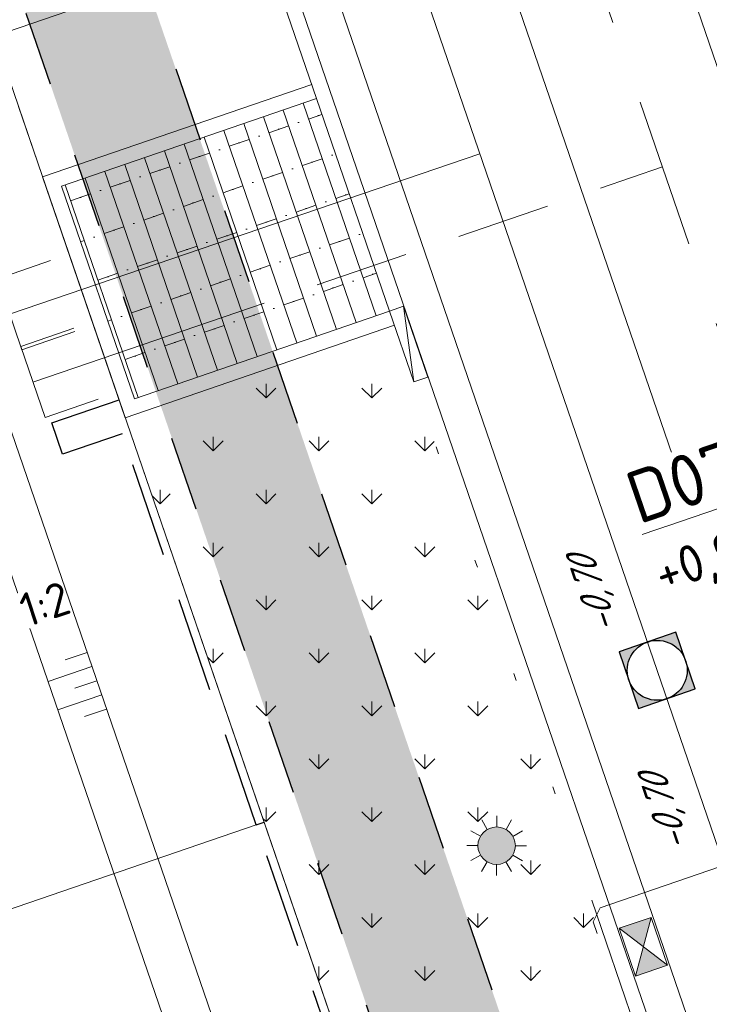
# Model space of a CAD drawing. Header units: metres. Extents: x 264570 to 266133, y 576109 to 577454.
# Tile 96 of 128: x 265510.28 to 265519.49, y 576844.29 to 576857.44. Entities that reach past the tile are written whole.
import ezdxf
from ezdxf.enums import TextEntityAlignment as Align

# ---------------------------------------------------------------- set-up
doc = ezdxf.new("R2010")
doc.units = ezdxf.units.M
doc.set_wipeout_variables(frame=1)
for name, pattern in [('AM-AS', [16, 10, -2, 2, -2]), ('B-WE-RI-HWA_HUISAANSLUITING_PVC_125-G', [10, 3.25, -0.75, 1.25, -0.75, 1.25, -0.75, 1.25, -0.75]), ('B-WE-RI-HWA_PVC_160-G', [10, 5.5, -4.5]), ('B-WE-RI-HWA_PVC_315-G', [10, 2, -1.125, 0.75, -1.125, 2, -1.125, 0.75, -1.125]), ('B-WE-VH-KANTOPSLUITING_TROTTOIRBAND_RWS_[AFMETINGEN1]-G', [10, 2.5, -1.5, 0, -1.5, 0, -1.5, 0, -1.5, 0, -1.5]), ('DASHED', [19.049999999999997, 12.7, -6.35]), ('NLCS-HIDDEN', [4, 2, -2])]:
    doc.linetypes.add(name, pattern=pattern)
for name, color, linetype, lineweight in [('B-OI-RI-HWA_KOLK-S', 252, 'Continuous', 9), ('B-WE-AM-AS-WEG-GD', 252, 'AM-AS', 18), ('B-WE-GR-GRAS_BERMKRUIDENMENGSEL-A', 252, 'Continuous', 18), ('B-WE-GW-TALUDARCERING_KORT-G', 252, 'Continuous', 15), ('B-WE-GW-TALUDARCERING_LANG-G', 252, 'Continuous', 15), ('B-WE-KG-GRENS_KADASTRAAL-G', 252, 'KG-KADASTRAAL', 18), ('B-WE-KL-ET_LS_OV_LICHTMAST-S', 252, 'Continuous', 15), ('B-WE-KL-TRACE-A', 252, 'Continuous', 13), ('B-WE-KL-TRACE-GD', 252, 'NLCS-HIDDEN', 25), ('B-WE-OG-TOPOGRAFIE-G', 252, 'Continuous', 15), ('B-WE-RI-DRAINAGE_AFDEKKAP-G', 252, 'Continuous', 18), ('B-WE-RI-DWA_HUISAANSLUITING_PVC_125-G', 252, 'B-WE-RI-DWA_HUISAANSLUITING_PVC_125-G', 18), ('B-WE-RI-DWA_PVC_250-G', 252, 'B-WE-RI-DWA_PVC_250-G', 18), ('B-WE-RI-HWA_HUISAANSLUITING_PVC_125-G', 252, 'B-WE-RI-HWA_HUISAANSLUITING_PVC_125-G', 18), ('B-WE-RI-HWA_PVC_160-G', 252, 'B-WE-RI-HWA_PVC_160-G', 18), ('B-WE-RI-HWA_PVC_315-G', 252, 'B-WE-RI-HWA_PVC_315-G', 18), ('B-WE-RI-VWA_RIOOLPUT_INSPECTIEPUT-S', 252, 'Continuous', 13), ('B-WE-VH-KANTOPSLUITING_ELEMENT_VERLOOPBAND_11-22x25_19-22x16-G', 252, 'Continuous', 18), ('B-WE-VH-KANTOPSLUITING_INRITVERLOOPBAND_19-22X16-G', 252, 'B-WE-VH-KANTOPSLUITING_GAZONBAND_[AFMETINGEN1]-G', 18), ('B-WE-VH-KANTOPSLUITING_OPSLUITBAND_10X20-G', 252, 'B-WE-VH-KANTOPSLUITING_TALUDBAND-G', 18), ('B-WE-VH-KANTOPSLUITING_TROTTOIRBAND_RWS_11-22X25-G', 252, 'B-WE-VH-KANTOPSLUITING_TROTTOIRBAND_RWS_[AFMETINGEN1]-G', 18), ('B-WE-VH-VERHARDING_STRAATBAKSTEEN_DIKFORMAAT_HALF-A', 252, 'Continuous', 13), ('B-XX-AL-BLAD-1A_5-5-PUTNUMMER-T35-500', 252, 'Continuous', 9), ('B-XX-AL-HOOGTELABEL-T18', 252, 'Continuous', 18), ('B-XX-RI-T25-200', 252, 'Continuous', 13), ('T-WE-GR-TOEKOMSTIG-G', 3, 'DASHED', 25)]:
    doc.layers.add(name, color=color, linetype=linetype, lineweight=lineweight)
doc.styles.add('NLCS-ISO', font='NLCS-ISO.ttf')
doc.styles.add('NLCS-ISO-ANNOTATIVE-T18', font='NLCS-ISO.ttf', dxfattribs={"oblique": 30, "height": 1.8})
doc.styles.add('NLCS-ISO-ANNOTATIVE-T35', font='NLCS-ISO.ttf', dxfattribs={"height": 3.5})
doc.styles.add('NLCS-ISO-M250-T18', font='NLCS-ISO.ttf', dxfattribs={"height": 0.45})
doc.styles.get("Standard").update_dxf_attribs({"font": 'arial.ttf'})
doc.linetypes.add('B-WE-RI-DWA_HUISAANSLUITING_PVC_125-G', pattern='A,5.375,-1.75,["o",Standard,S=1,R=0,X=-0.35,Y=-0.35],-1.75,1.125', length=10)
doc.linetypes.add('B-WE-RI-DWA_PVC_250-G', pattern='A,6,-5.5,["O   O   O",NLCS-ISO,S=0.5,R=0,X=-2.5,Y=-0.2],-3.5,5', length=20)
doc.linetypes.add('B-WE-VH-KANTOPSLUITING_GAZONBAND_[AFMETINGEN1]-G', pattern='A,4,-3,[160,NLCS.shx,S=0.25,R=0,X=0,Y=0],-3', length=10)
doc.linetypes.add('B-WE-VH-KANTOPSLUITING_TALUDBAND-G', pattern='A,5,-2.5,[4,NLCS.shx,S=0.5,R=0,X=0,Y=0],-2.5', length=10)
doc.linetypes.add('KG-KADASTRAAL', pattern='A,5.5,-2,["K",Standard,S=1.8,R=0,X=0,Y=-0.9],-2,5.5,-2,[5,NLCS.shx,S=0.75,R=0,X=0,Y=0],-2', length=19)

# ---------------------------------------------------------------- blocks, each defined once
blk = doc.blocks.new('N-SKL-ET_LS_OV_LICHTMAST_TYPE6-SO')
h = blk.add_hatch(color=255)
h.dxf.hatch_style = 1
h.paths.add_polyline_path([(-1.25, 0, 1), (1.25, 0, 1)])
at = {"flags": 128}
for points in [[(0, 1.25), (0, 2)], [(-0.625, 1.082531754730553), (-1, 1.732050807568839)], [(0.625, 1.082531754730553), (1, 1.732050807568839)], [(-1.082531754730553, 0.625), (-1.732050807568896, 1)], [(1.082531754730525, 0.625), (1.732050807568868, 1)], [(-1.25, 0), (-2, 0)], [(2, 0), (1.25, 0)], [(-1.732050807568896, -1), (-1.082531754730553, -0.625)], [(1.732050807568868, -1), (1.082531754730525, -0.625)], [(-1, -1.732050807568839), (-0.625, -1.082531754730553)], [(0, -2), (0, -1.25)], [(0.9999999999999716, -1.732050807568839), (0.625, -1.082531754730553)]]:
    blk.add_lwpolyline(points, dxfattribs=at)
blk.add_circle((0, 0), 1.25)
at = {"lineweight": 30, "flags": 104}
blk.add_attdef('01', text='', height=1.8, dxfattribs=at).set_placement((2.706316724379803, 1.091518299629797), align=Align.TOP_LEFT)
blk = doc.blocks.new('N-SRI-PUT_SWA-SO')
h = blk.add_hatch(color=256)
h.paths.add_polyline_path([(-1.999916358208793, 2.000083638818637), (8.364045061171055e-05, 1.999999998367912, 0.4115496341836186), (-1.999916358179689, 0.01829094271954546)])
h.paths.add_polyline_path([(-1.99991635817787, -0.01829094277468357, 0.4088663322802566), (-0.01829062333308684, -1.999916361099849), (-1.999916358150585, -1.999916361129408)])
h.paths.add_polyline_path([(1.999916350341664, -0.0182917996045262), (1.999916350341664, -1.999916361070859), (0.0182906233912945, -1.999916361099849, 0.4088662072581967)])
h = blk.add_hatch(color=256)
h.paths.add_polyline_path([(-8.364045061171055e-05, 1.999999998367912, -0.4115496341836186), (1.999916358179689, 0.01829094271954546), (1.999916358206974, 2.0000836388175)])
h.paths.add_polyline_path([(1.99991635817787, -0.01829094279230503, -0.4088663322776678), (0.01829062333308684, -1.999916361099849), (1.999916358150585, -1.999916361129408)])
h.paths.add_polyline_path([(-0.01829062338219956, -1.999916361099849, -0.4088662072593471), (-1.999916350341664, -0.0182917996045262), (-1.999916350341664, -1.999916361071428)])
at = {"flags": 128}
blk.add_lwpolyline([(-2.000083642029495, 2.000083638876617), (1.999916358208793, 2.000083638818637), (1.999916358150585, -1.99991636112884), (-2.000083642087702, -1.999916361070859)], close=True, dxfattribs=at)
at = {"lineweight": -3, "flags": 128}
blk.add_lwpolyline([(2.000083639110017, -1.99991635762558), (1.999916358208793, 2.000083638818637), (-2.000083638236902, 1.999916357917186), (-1.999916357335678, -2.000083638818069)], close=True, dxfattribs=at)
at = {"lineweight": -3}
blk.add_circle((0, 0), 1.999999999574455, dxfattribs=at)
blk = doc.blocks.new('*U37')
for p, q in [((0.5000000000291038, 2.91038304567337e-11), (0, 0.1000000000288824)), ((0, 0), (0, 0.1000000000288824)), ((0, 0.1000000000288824), (0.5000000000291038, 0.1000000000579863)), ((0.5000000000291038, 0.1000000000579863), (0.5000000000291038, 2.91038304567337e-11)), ((0.5000000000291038, 2.91038304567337e-11), (0, 0))]:
    blk.add_line(p, q)
blk = doc.blocks.new('*U42')
blk.add_wipeout([(-1.125000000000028, 0.7499999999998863), (1.124999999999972, 0.7499999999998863), (1.124999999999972, -0.7499999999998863), (-1.125000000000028, -0.7499999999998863)])
h = blk.add_hatch(color=256)
h.dxf.hatch_style = 1
h.paths.add_polyline_path([(0, 0), (-1.124999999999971, 0.7499999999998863), (-1.124999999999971, -0.7499999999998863)])
h.paths.add_polyline_path([(1.124999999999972, -0.7499999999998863), (1.124999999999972, 0.7499999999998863), (5.551115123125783e-17, -1.110223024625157e-16)])
for p, q in [((-1.124999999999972, -0.7499999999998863), (1.124999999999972, 0.7499999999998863)), ((1.124999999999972, -0.7499999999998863), (-1.124999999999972, 0.7499999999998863))]:
    blk.add_line(p, q)
at = {"flags": 128}
blk.add_lwpolyline([(-1.124999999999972, -0.7499999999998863), (1.124999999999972, -0.7499999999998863), (1.124999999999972, 0.7499999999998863), (-1.124999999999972, 0.7499999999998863)], close=True, dxfattribs=at)

msp = doc.modelspace()

# ---------------------------------------------------------------- hatches: boundary and pattern name
at = {"layer": 'B-WE-GR-GRAS_BERMKRUIDENMENGSEL-A'}
h = msp.add_hatch(dxfattribs=at)
h.set_pattern_fill('AGR-KRUIDEN', color=256, scale=0.5, pattern_type=2)
h.set_pattern_definition([(90, (214669.059932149, 555914.2474301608), (-0.707106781, 0.707106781), [0.1875, -1.226713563]), (45, (214669.059932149, 555914.2474301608), (-0.7071067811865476, 0.7071067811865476), [0.1875, -0.8125000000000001]), (135, (214669.059932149, 555914.2474301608), (-0.7071067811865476, -0.7071067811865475), [0.1875, -0.8125])])
h.paths.add_polyline_path([(265515.2876641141, 576853.3569125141), (265511.693688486, 576852.1226762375), (265515.4012688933, 576841.3265624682), (265518.995244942, 576842.560798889)])
at = {"layer": 'B-WE-KL-TRACE-A'}
h = msp.add_hatch(dxfattribs=at)
h.set_pattern_fill('DOTS', color=256, scale=0.5)
h.set_pattern_definition([(0, (265213.5037215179, 576754.347448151), (0.079375, 0.15875), [0, -0.15875])])
h.paths.add_polyline_path([(265408.4043004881, 576917.8228595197), (265412.2347218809, 576919.1382955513), (265412.770640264, 576917.5777535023), (265421.5918347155, 576891.8912958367), (265492.0053835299, 576916.072582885), (265492.5413019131, 576914.5120408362), (265549.4146078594, 576748.9025223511), (265547.8123746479, 576748.4880045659), (265490.9807598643, 576913.976122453), (265428.5590779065, 576892.5393871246), (265483.7503636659, 576731.8277473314), (265482.1503794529, 576731.4066806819), (265435.7314120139, 576866.5741853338), (265428.2636958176, 576864.0095825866), (265427.7310154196, 576865.560663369), (265435.1987416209, 576868.1252695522), (265426.9985358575, 576892.0034687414), (265420.5672110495, 576889.7948354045), (265411.1628090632, 576917.0255951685), (265408.9402188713, 576916.2623174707)])
at = {"layer": 'B-WE-VH-VERHARDING_STRAATBAKSTEEN_DIKFORMAAT_HALF-A'}
h = msp.add_hatch(dxfattribs=at)
h.set_pattern_fill('AVH-SBS_DIKFORMAAT_HALFST', color=256, scale=28, angle=89.93095393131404, pattern_type=2)
h.set_pattern_definition([(108.9533991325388, (70380.88610264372, 116943.9079305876), (-0.2648192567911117, -0.09094372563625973), []), (198.9533991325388, (70380.52232774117, 116944.9672076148), (0.3637749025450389, -1.059277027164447), [0.2799999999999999, -0.2799999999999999]), (198.9533991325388, (70380.43939593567, 116944.3466253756), (0.3637749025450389, -1.059277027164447), [0.2799999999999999, -0.2799999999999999]), (108.9533991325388, (70380.57180556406, 116944.3920972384), (-0.5296385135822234, -0.1818874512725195), [0, -0.5599999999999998, 0, 0, 0]), (108.9533991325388, (70380.30698630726, 116944.3011535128), (-0.5296385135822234, -0.1818874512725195), [0, -0.5599999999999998, 0, 0, 0])])
h.paths.add_polyline_path([(265511.8178852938, 576852.3767926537), (265515.2227043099, 576853.5460691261), (265514.2483072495, 576856.3834183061), (265510.8434882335, 576855.2141418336)])

# ---------------------------------------------------------------- linework, layer by layer
at = {"layer": 'B-WE-AM-AS-WEG-GD', "flags": 128}
msp.add_lwpolyline([(265555.7860713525, 576744.5120465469), (265498.3859794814, 576911.6555142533), (265424.1420092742, 576886.1587911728)], dxfattribs=at)
at = {"layer": 'B-WE-GW-TALUDARCERING_KORT-G', "flags": 128}
for points in [[(265511.1836622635, 576848.9896456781), (265510.8904744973, 576848.8889596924)], [(265511.3135818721, 576848.6113324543), (265511.0203941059, 576848.5106464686)], [(265511.4435014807, 576848.2330192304), (265511.1503137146, 576848.1323332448)]]:
    msp.add_lwpolyline(points, dxfattribs=at)
at = {"layer": 'B-WE-GW-TALUDARCERING_LANG-G', "flags": 128}
for points in [[(265511.2486220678, 576848.8004890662), (265510.662246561, 576848.5991171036)], [(265511.3785416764, 576848.4221758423), (265510.7921662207, 576848.2208038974)]]:
    msp.add_lwpolyline(points, dxfattribs=at)
at = {"layer": 'B-WE-KG-GRENS_KADASTRAAL-G', "ltscale": 0.5}
for p, q in [((265511.6116763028, 576852.3614863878), (265510.267008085, 576856.2770280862)), ((265511.6116763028, 576852.3614863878), (265513.5474784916, 576846.7246192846)), ((265510.0954625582, 576845.5391345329), (265513.4434427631, 576846.6888915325)), ((265516.8279505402, 576837.1722110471), (265513.5474788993, 576846.7246194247))]:
    msp.add_line(p, q, dxfattribs=at)
at = {"layer": 'B-WE-KL-TRACE-GD', "ltscale": 0.5, "flags": 128}
msp.add_lwpolyline([(265408.4043004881, 576917.8228595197), (265412.2347218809, 576919.1382955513), (265412.770640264, 576917.5777535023), (265421.5918347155, 576891.8912958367), (265492.0053835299, 576916.072582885), (265492.5413019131, 576914.5120408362), (265549.4146078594, 576748.9025223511), (265547.8123746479, 576748.4880045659), (265490.9807598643, 576913.976122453), (265428.5590779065, 576892.5393871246), (265483.7503636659, 576731.8277473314), (265482.1503794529, 576731.4066806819), (265435.7314120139, 576866.5741853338), (265428.2636958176, 576864.0095825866), (265427.7310154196, 576865.560663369), (265435.1987416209, 576868.1252695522), (265426.9985358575, 576892.0034687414), (265420.5672110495, 576889.7948354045), (265411.1628090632, 576917.0255951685), (265408.9402188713, 576916.2623174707)], close=True, dxfattribs=at)
at = {"layer": 'B-WE-OG-TOPOGRAFIE-G'}
msp.add_lwpolyline([(265415.9853211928, 576916.8376319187), (265423.428029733, 576895.165190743, 0.4142135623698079), (265431.6868132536, 576891.1287944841), (265499.7831935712, 576914.5143239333), (265552.850618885, 576759.9871585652, 0.3919725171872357), (265567.8171564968, 576751.9490598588), (265568.7166101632, 576752.1828246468)], format="xyb", dxfattribs=at)
at = {"layer": 'B-WE-OG-TOPOGRAFIE-G', "flags": 128}
for points in [[(265491.61418844, 576732.1220684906, -0.3917118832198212), (265476.6585860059, 576740.163003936), (265429.1120125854, 576878.6139871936, -0.4142135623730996), (265433.1484088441, 576886.8727707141), (265490.8411755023, 576906.6855109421, -0.4142135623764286), (265499.0999590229, 576902.6491146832), (265547.859562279, 576760.6659068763, -0.4368193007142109), (265539.1811444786, 576744.5077341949), (265539.1655372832, 576744.5036784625)], [(265491.4883270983, 576732.6059685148, -0.3916987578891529), (265477.1314775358, 576740.325403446), (265429.5849041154, 576878.7763867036, -0.4142135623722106), (265433.3108083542, 576886.3998791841), (265491.0035750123, 576906.2126194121, -0.414213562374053), (265498.6270674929, 576902.4867151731), (265547.386670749, 576760.5035073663, -0.4368193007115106), (265539.0553896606, 576744.991661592), (265539.0397824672, 576744.9876058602)]]:
    msp.add_lwpolyline(points, format="xyb", dxfattribs=at)
for points in [[(265483.2603424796, 576739.412294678), (265434.6242919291, 576881.0356661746), (265493.2628605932, 576901.1732131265), (265543.4255514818, 576755.1043516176)], [(265483.660041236, 576740.1572834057), (265435.412052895, 576880.650656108), (265492.8778504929, 576900.3854522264), (265542.6219461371, 576755.5354992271)]]:
    msp.add_lwpolyline(points, close=True, dxfattribs=at)
for points in [[(265509.8796873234, 576857.4048750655), (265510.6543316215, 576855.1491820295)], [(265514.2483072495, 576856.3834183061), (265510.8434882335, 576855.2141418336), (265511.8178852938, 576852.3767926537), (265515.2227043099, 576853.5460691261)], [(265511.6116763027, 576852.3614863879), (265515.4012688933, 576841.3265624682)]]:
    msp.add_lwpolyline(points, dxfattribs=at)
at = {"layer": 'B-WE-RI-DRAINAGE_AFDEKKAP-G', "flags": 128}
for points in [[(265510.6959279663, 576854.2203517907), (265509.9865631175, 576853.9767430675), (265510.3113621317, 576853.0309600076), (265511.0207269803, 576853.2745687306)], [(265511.0085683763, 576853.3175139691), (265510.2992035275, 576853.073905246), (265510.6240025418, 576852.128122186), (265511.3333673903, 576852.3717309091)]]:
    msp.add_lwpolyline(points, dxfattribs=at)
at = {"layer": 'B-WE-RI-DWA_HUISAANSLUITING_PVC_125-G', "flags": 128}
msp.add_lwpolyline([(265510.1625008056, 576853.5084703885), (265516.4314501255, 576855.6472584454)], dxfattribs=at)
at = {"layer": 'B-WE-RI-DWA_PVC_250-G', "flags": 128}
for points in [[(265497.6873724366, 576910.2261094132), (265518.7993087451, 576848.7502105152)], [(265518.7993087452, 576848.7502105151), (265536.9880538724, 576795.7863591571)]]:
    msp.add_lwpolyline(points, dxfattribs=at)
at = {"layer": 'B-WE-RI-HWA_HUISAANSLUITING_PVC_125-G', "flags": 128}
msp.add_lwpolyline([(265510.4709937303, 576852.6042202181), (265518.8706637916, 576855.4718670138)], dxfattribs=at)
at = {"layer": 'B-WE-RI-HWA_PVC_160-G', "flags": 128}
msp.add_lwpolyline([(265522.8845250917, 576847.2455002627), (265518.0373813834, 576845.5809213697), (265517.9442337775, 576845.3903340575), (265518.0676574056, 576845.0309364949), (265518.2582447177, 576844.9377888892), (265518.4001121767, 576844.9865087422)], dxfattribs=at)
at = {"layer": 'B-WE-RI-HWA_PVC_315-G'}
msp.add_line((265499.0845865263, 576913.0849190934), (265521.8205179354, 576846.8801048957), dxfattribs=at)
at = {"layer": 'B-WE-VH-KANTOPSLUITING_INRITVERLOOPBAND_19-22X16-G', "flags": 128}
msp.add_lwpolyline([(265515.22270431, 576853.5460691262), (265514.2483072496, 576856.3834183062), (265512.4992638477, 576861.476459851)], dxfattribs=at)
at = {"layer": 'B-WE-VH-KANTOPSLUITING_OPSLUITBAND_10X20-G', "flags": 128}
for points in [[(265512.4343040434, 576861.6656164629), (265508.8403284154, 576860.4313801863), (265509.9446450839, 576857.2157177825), (265513.5386207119, 576858.449954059)], [(265514.1833474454, 576856.572574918), (265510.5893718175, 576855.3383386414), (265511.6936884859, 576852.1226762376), (265515.2876641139, 576853.3569125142)]]:
    msp.add_lwpolyline(points, dxfattribs=at)
at = {"layer": 'B-WE-VH-KANTOPSLUITING_TROTTOIRBAND_RWS_11-22X25-G', "flags": 128}
msp.add_lwpolyline([(265518.7354057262, 576843.3174253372), (265515.5475049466, 576852.6002866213)], dxfattribs=at)
at = {"layer": 'T-WE-GR-TOEKOMSTIG-G', "ltscale": 0.1}
for p, q in [((265510.7131828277, 576852.0529273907), (265511.6116763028, 576852.3614863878)), ((265510.856094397, 576851.6367828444), (265510.7131828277, 576852.0529273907)), ((265511.6505521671, 576851.909614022), (265510.856094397, 576851.6367828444)), ((265513.4434427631, 576846.6888915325), (265511.6505521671, 576851.909614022)), ((265513.4434427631, 576846.6888915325), (265513.5474784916, 576846.7246192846)), ((265515.236333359, 576841.4681690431), (265513.4434427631, 576846.6888915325)), ((265513.5474784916, 576846.7246192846), (265513.5474789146, 576846.7246194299))]:
    msp.add_line(p, q, dxfattribs=at)

# ---------------------------------------------------------------- block references
at = {"layer": 'B-WE-KL-ET_LS_OV_LICHTMAST-S', "xscale": 0.2, "yscale": 0.2, "zscale": 0.2, "rotation": 359.930953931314}
msp.add_blockref('N-SKL-ET_LS_OV_LICHTMAST_TYPE6-SO', (265516.653988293, 576846.409004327), dxfattribs=at)
at = {"layer": 'B-WE-RI-VWA_RIOOLPUT_INSPECTIEPUT-S', "xscale": 0.2, "yscale": 0.2, "zscale": 0.2, "rotation": 18.88435309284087}
msp.add_blockref('N-SRI-PUT_SWA-SO', (265518.7993087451, 576848.7502105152), dxfattribs=at)
at = {"layer": 'B-WE-VH-KANTOPSLUITING_ELEMENT_VERLOOPBAND_11-22x25_19-22x16-G', "xscale": 1.999999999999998, "yscale": 1.999999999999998, "zscale": 1.999999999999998, "rotation": 108.953399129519}
msp.add_blockref('*U37', (265515.7366599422, 576852.6652458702), dxfattribs=at)

# ---------------------------------------------------------------- next in the draw order: block references
at = {"layer": 'B-OI-RI-HWA_KOLK-S', "xscale": 0.3, "yscale": 0.3, "zscale": 0.3, "rotation": 288.953399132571}
msp.add_blockref('*U42', (265518.6129133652, 576845.0595885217), dxfattribs=at)

# ---------------------------------------------------------------- next in the draw order: texts
at = {"layer": 'B-XX-AL-HOOGTELABEL-T18', "insert": (265510.2404082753, 576849.7496189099), "char_height": 0.45, "attachment_point": 1, "rotation": 18.135958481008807, "style": 'NLCS-ISO-M250-T18', "bg_fill": 3, "box_fill_scale": 1.05, "bg_fill_color": 256, "bg_fill_transparency": 0}
msp.add_mtext_dynamic_manual_height_columns('1:2', width=0.4999999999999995, gutter_width=8.999999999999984, heights=[0], dxfattribs=at)
at = {"layer": 'B-XX-RI-T25-200', "ltscale": 0.5, "char_height": 0.36, "width": 1.593675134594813, "attachment_point": 5, "rotation": 108.44339913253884, "style": 'NLCS-ISO-ANNOTATIVE-T18', "bg_fill": 3, "box_fill_scale": 1.15, "bg_fill_color": 256, "bg_fill_transparency": 0}
for insert in [(265517.9059176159, 576849.9985140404, 0.2), (265518.8621774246, 576847.087416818, 0.2)]:
    msp.add_mtext('\\A1;\\pxql;-0,70', dxfattribs=dict(at, insert=insert))

# ---------------------------------------------------------------- next in the draw order: texts
at = {"layer": 'B-XX-AL-BLAD-1A_5-5-PUTNUMMER-T35-500', "insert": (265519.3227293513, 576850.7578511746), "char_height": 0.7, "width": 0.6999999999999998, "attachment_point": 5, "rotation": 18.950953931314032, "style": 'NLCS-ISO-ANNOTATIVE-T35', "bg_fill": 3, "box_fill_scale": 1.1, "bg_fill_color": 256, "bg_fill_true_color": 13158600, "bg_fill_transparency": 0}
msp.add_mtext('{\\LD07\\P\\H0.71429x;\\l+0,90}', dxfattribs=at)

doc.saveas('drawing.dxf')
